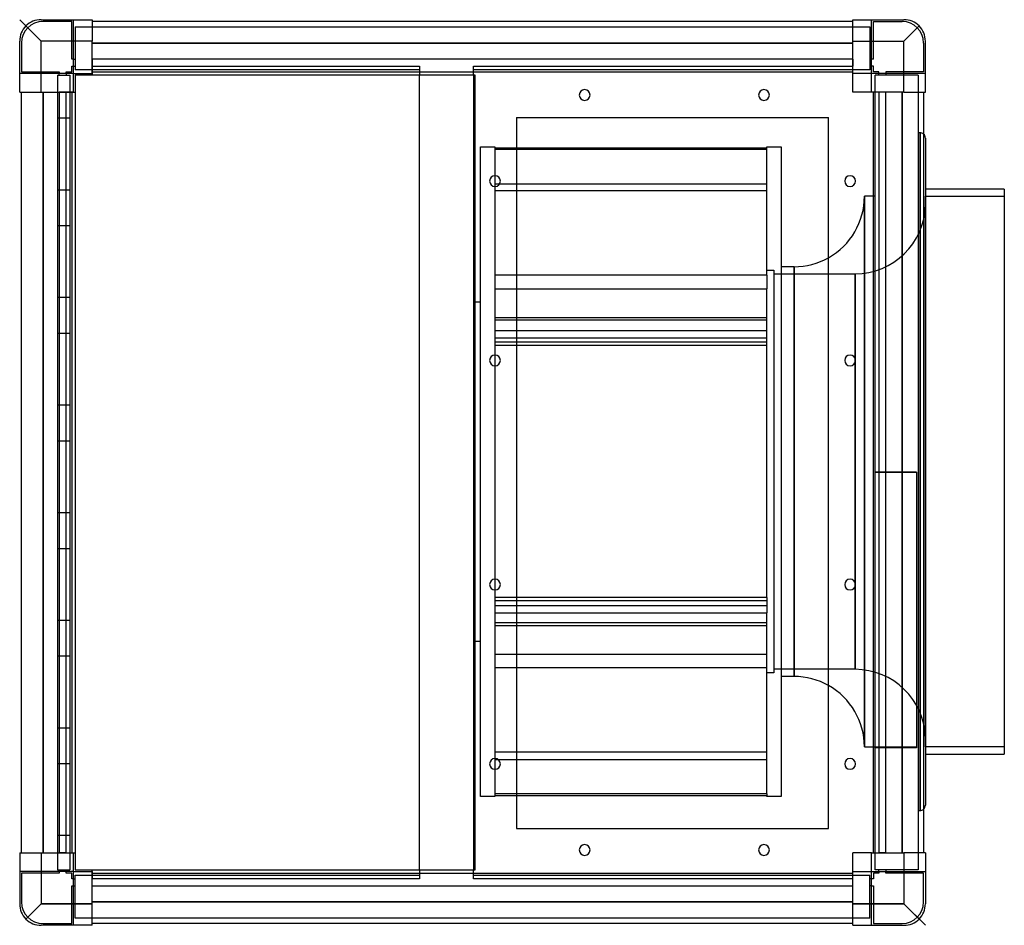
# Model space of a CAD drawing. Header units: millimetres. Extents: x -253 to 296, y -252 to 252.
import ezdxf

# ---------------------------------------------------------------- set-up
doc = ezdxf.new("R2010")
doc.units = ezdxf.units.MM
doc.layers.add('HIDDEN', color=7, linetype='Continuous')
doc.layers.add('THICK', color=7, linetype='Continuous')

msp = doc.modelspace()

# ---------------------------------------------------------------- linework, layer by layer
at = {"layer": 'HIDDEN'}
for p, q in [((-240.5, 240.5), (-248.99, 248.99)), ((-240.5, 252.5), (-240.5, 252.5)), ((-240.5, 252.5), (-240.5, 252.5)), ((-239.5, 251.5), (-239.5, 251.5)), ((-223.5, 251.5), (-239.5, 251.5)), ((-223.5, 251.5), (-223.5, 251.5)), ((-223.5, 230.5), (-223.5, 251.5)), ((-222.5, 252.5), (-222.5, 252.5)), ((-222.5, 222.5), (-222.5, 252.5)), ((-222.5, 252.5), (-222.5, 252.5)), ((-221.5, 248.5), (-221.5, 248.5)), ((-221.5, 248.5), (-221.5, 224.5)), ((-221.5, 248.5), (221.5, 248.5)), ((-212.1, 252.5), (-212.1, 252.5)), ((-212.1, 252.5), (-212.1, 252.5)), ((-212.1, 251.5), (-212.1, 251.5)), ((-212.1, 251.5), (-212.1, 251.5)), ((212.1, 252.5), (212.1, 252.5)), ((212.1, 252.5), (212.1, 252.5)), ((212.1, 251.5), (212.1, 251.5)), ((212.1, 251.5), (212.1, 251.5)), ((221.5, 248.5), (221.5, 248.5)), ((221.5, 248.5), (221.5, 224.5)), ((222.5, 252.5), (222.5, 252.5)), ((222.5, 252.5), (222.5, 252.5)), ((222.5, 222.5), (222.5, 252.5)), ((223.5, 251.5), (223.5, 251.5)), ((223.5, 230.5), (223.5, 251.5)), ((223.5, 251.5), (239.5, 251.5)), ((239.5, 251.5), (239.5, 251.5)), ((240.5, 252.5), (240.5, 252.5)), ((240.5, 252.5), (240.5, 252.5)), ((240.5, 240.5), (248.99, 248.99)), ((-252.5, 240.5), (-252.5, 240.5)), ((-252.5, 240.5), (-252.5, 240.5)), ((-251.5, 239.5), (-251.5, 239.5)), ((-251.5, 239.5), (-251.5, 223.5)), ((-240.5, 212.1), (-240.5, 240.5)), ((-212.1, 240.5), (-240.5, 240.5)), ((-212.1, 239.5), (212.1, 239.5)), ((212.1, 240.5), (240.5, 240.5)), ((240.5, 212.1), (240.5, 240.5)), ((251.5, 239.5), (251.5, 223.5)), ((251.5, 239.5), (251.5, 239.5)), ((252.5, 240.5), (252.5, 240.5)), ((252.5, 240.5), (252.5, 240.5)), ((-223.5, 230.5), (-223.5, 230.5)), ((-222.5, 230.5), (-223.5, 230.5)), ((-223.5, 226.5), (-222.5, 226.5)), ((-223.5, 226.5), (-223.5, 226.5)), ((-223.5, 223.5), (-223.5, 226.5)), ((-222.5, 230.5), (-221.5, 230.5)), ((-222.5, 226.5), (-221.5, 226.5)), ((-221.5, 230.5), (-221.5, 230.5)), ((-221.5, 226.5), (-221.5, 226.5)), ((-212.1, 230.5), (-212.1, 230.5)), ((-212.1, 230.5), (-212.1, 226.5)), ((-212.1, 230.5), (-212.1, 230.5)), ((-212.1, 230.5), (-212.1, 230.5)), ((212.1, 230.5), (-212.1, 230.5)), ((-212.1, 230.5), (-212.1, 230.5)), ((-212.1, 226.5), (-212.1, 226.5)), ((-212.1, 226.5), (-29.5, 226.5)), ((-212.1, 226.5), (-212.1, 226.5)), ((-212.1, 226.5), (-212.1, 226.5)), ((-212.1, 226.5), (-212.1, 226.5)), ((-212.1, 226.5), (-212.1, 223.5)), ((-29.5, 226.5), (-29.5, 226.5)), ((-29.5, 226.5), (-29.5, 226.5)), ((-29.5, 226.5), (-29.5, 223.5)), ((0.5, 226.5), (0.5, 226.5)), ((0.5, 226.5), (0.5, 226.5)), ((0.5, 226.5), (212.1, 226.5)), ((0.5, 223.5), (0.5, 226.5)), ((212.1, 230.5), (212.1, 230.5)), ((212.1, 230.5), (212.1, 230.5)), ((212.1, 230.5), (212.1, 230.5)), ((212.1, 230.5), (212.1, 230.5)), ((212.1, 230.5), (212.1, 226.5)), ((212.1, 226.5), (212.1, 226.5)), ((212.1, 226.5), (212.1, 226.5)), ((212.1, 226.5), (212.1, 226.5)), ((212.1, 226.5), (212.1, 226.5)), ((212.1, 223.5), (212.1, 226.5)), ((221.5, 230.5), (221.5, 230.5)), ((222.5, 230.5), (221.5, 230.5)), ((221.5, 226.5), (221.5, 226.5)), ((222.5, 226.5), (221.5, 226.5)), ((223.5, 230.5), (222.5, 230.5)), ((223.5, 226.5), (222.5, 226.5)), ((223.5, 230.5), (223.5, 230.5)), ((223.5, 226.5), (223.5, 226.5)), ((223.5, 223.5), (223.5, 226.5)), ((-252.5, 222.5), (-252.5, 222.5)), ((-222.5, 222.5), (-252.5, 222.5)), ((-252.5, 222.5), (-252.5, 222.5)), ((-251.5, 223.5), (-251.5, 223.5)), ((-251.5, 223.5), (-230.5, 223.5)), ((-231.5, 221.5), (-231.5, 221.5)), ((-231.5, 221.5), (-224.5, 221.5)), ((-231.5, 221.5), (-231.5, -221.5)), ((-230.5, 223.5), (-230.5, 222.5)), ((-230.5, 223.5), (-230.5, 223.5)), ((-230.5, 221.5), (-230.5, 222.5)), ((-230.5, 221.5), (-230.5, 221.5)), ((-226.5, 223.5), (-226.5, 223.5)), ((-226.5, 222.5), (-226.5, 223.5)), ((-226.5, 223.5), (-223.5, 223.5)), ((-226.5, 222.5), (-226.5, 221.5)), ((-226.5, 221.5), (-226.5, 221.5)), ((-224.5, 221.5), (-224.5, 221.5)), ((-224.5, 221.5), (-224.5, -221.5)), ((-223.5, 223.5), (-223.5, 223.5)), ((-222.5, 222.5), (-222.5, 222.5)), ((-222.5, 222.5), (-222.5, 222.5)), ((-222.5, 222.5), (-222.5, 222.5)), ((-222.5, 222.5), (-222.5, 222.5)), ((-29.5, 224.5), (-221.5, 224.5)), ((-221.5, 224.5), (-221.5, 224.5)), ((-221.5, 221.5), (-221.5, 221.5)), ((-221.5, 221.5), (-221.5, 221.5)), ((-212.1, 223.5), (-212.1, 222.5)), ((-212.1, 223.5), (-212.1, 223.5)), ((-212.1, 223.5), (-212.1, 223.5)), ((-212.1, 223.5), (-212.1, 223.5)), ((-212.1, 223.5), (-212.1, 223.5)), ((-212.1, 222.5), (-212.1, 222.5)), ((-212.1, 222.5), (-212.1, 222.5)), ((-212.1, 222.5), (-212.1, 222.5)), ((-212.1, 222.5), (-212.1, 222.5)), ((-212.1, 222.5), (-212.1, 222.5)), ((-212.1, 222.5), (-212.1, 222.5)), ((-212.1, 221.5), (-212.1, 221.5)), ((-212.1, 221.5), (-212.1, 221.5)), ((-29.5, 224.5), (-29.5, 224.5)), ((-29.5, 223.5), (-29.5, 223.5)), ((-29.5, 223.5), (-29.5, 221.5)), ((-29.5, 223.5), (-29.5, 223.5)), ((-29.5, 221.5), (-29.5, 221.5)), ((-29.5, -221.5), (-29.5, 221.5)), ((-29.5, 221.5), (-29.5, 221.5)), ((221.5, 224.5), (0.5, 224.5)), ((0.5, 224.5), (0.5, 224.5)), ((0.5, 223.5), (0.5, 223.5)), ((0.5, 221.5), (0.5, 223.5)), ((0.5, 223.5), (0.5, 223.5)), ((0.5, 221.5), (0.5, 221.5)), ((0.5, 221.5), (0.5, -221.5)), ((0.5, 221.5), (0.5, 221.5)), ((1.5, 221.5), (0.5, 221.5)), ((1.5, 221.5), (1.5, 221.5)), ((1.5, 221.5), (1.5, 221.5)), ((1.5, 221.5), (1.5, 221.5)), ((1.5, 221.5), (1.5, 221.5)), ((212.1, 222.5), (212.1, 223.5)), ((212.1, 223.5), (212.1, 223.5)), ((212.1, 223.5), (212.1, 223.5)), ((212.1, 223.5), (212.1, 223.5)), ((212.1, 223.5), (212.1, 223.5)), ((212.1, 222.5), (212.1, 222.5)), ((212.1, 222.5), (212.1, 222.5)), ((212.1, 222.5), (212.1, 222.5)), ((212.1, 222.5), (212.1, 222.5)), ((212.1, 222.5), (212.1, 222.5)), ((212.1, 222.5), (212.1, 222.5)), ((221.5, 224.5), (221.5, 224.5)), ((222.5, 222.5), (222.5, 222.5)), ((222.5, 222.5), (222.5, 222.5)), ((222.5, 222.5), (222.5, 222.5)), ((252.5, 222.5), (222.5, 222.5)), ((222.5, 222.5), (222.5, 222.5)), ((223.5, 223.5), (223.5, 223.5)), ((226.5, 223.5), (223.5, 223.5)), ((248.5, 221.5), (224.5, 221.5)), ((224.5, -221.5), (224.5, 221.5)), ((224.5, 221.5), (224.5, 221.5)), ((226.5, 222.5), (226.5, 223.5)), ((226.5, 223.5), (226.5, 223.5)), ((226.5, 221.5), (226.5, 222.5)), ((226.5, 221.5), (226.5, 221.5)), ((230.5, 223.5), (230.5, 223.5)), ((230.5, 223.5), (230.5, 222.5)), ((251.5, 223.5), (230.5, 223.5)), ((230.5, 222.5), (230.5, 221.5)), ((230.5, 221.5), (230.5, 221.5)), ((248.5, 221.5), (248.5, -221.5)), ((248.5, 221.5), (248.5, 221.5)), ((251.5, 223.5), (251.5, 223.5)), ((252.5, 222.5), (252.5, 222.5)), ((252.5, 222.5), (252.5, 222.5)), ((-252.5, 212.1), (-252.5, 212.1)), ((-252.5, 212.1), (-252.5, 212.1)), ((-251.5, 212.1), (-251.5, 212.1)), ((-251.5, 212.1), (-251.5, 212.1)), ((-239.5, 212.1), (-239.5, -212.1)), ((-230.5, 212.1), (-230.5, 212.1)), ((-230.5, 212.1), (-230.5, 212.1)), ((-226.5, 212.1), (-230.5, 212.1)), ((-230.5, 212.1), (-230.5, -212.1)), ((-230.5, 212.1), (-230.5, 212.1)), ((-230.5, 212.1), (-230.5, 212.1)), ((-226.5, 212.1), (-226.5, 212.1)), ((-226.5, 212.1), (-226.5, 212.1)), ((-226.5, 212.1), (-226.5, 212.1)), ((-226.5, -212.1), (-226.5, 212.1)), ((-223.5, 212.1), (-226.5, 212.1)), ((-226.5, 212.1), (-226.5, 212.1)), ((-222.5, 212.1), (-223.5, 212.1)), ((-223.5, 212.1), (-223.5, 212.1)), ((-223.5, 212.1), (-223.5, 212.1)), ((-223.5, 212.1), (-223.5, 212.1)), ((-223.5, 212.1), (-223.5, 212.1)), ((-222.5, 212.1), (-222.5, 212.1)), ((-222.5, 212.1), (-222.5, 212.1)), ((-222.5, 212.1), (-222.5, 212.1)), ((-222.5, 212.1), (-222.5, 212.1)), ((-222.5, 212.1), (-222.5, 212.1)), ((-222.5, 212.1), (-222.5, 212.1)), ((-221.5, 212.1), (-221.5, 212.1)), ((-221.5, 212.1), (-221.5, 212.1)), ((212.1, 212.1), (212.1, 212.1)), ((212.1, 212.1), (212.1, 212.1)), ((223.5, 212.1), (222.5, 212.1)), ((222.5, 212.1), (222.5, 212.1)), ((222.5, 212.1), (222.5, 212.1)), ((222.5, 212.1), (222.5, 212.1)), ((222.5, 212.1), (222.5, 212.1)), ((222.5, 212.1), (222.5, 212.1)), ((222.5, 212.1), (222.5, 212.1)), ((223.5, 212.1), (223.5, 212.1)), ((223.5, 212.1), (223.5, 212.1)), ((223.5, 212.1), (223.5, 212.1)), ((226.5, 212.1), (223.5, 212.1)), ((223.5, 212.1), (223.5, 212.1)), ((226.5, 212.1), (226.5, 212.1)), ((226.5, 212.1), (226.5, 212.1)), ((226.5, 212.1), (226.5, -212.1)), ((226.5, 212.1), (226.5, 212.1)), ((226.5, 212.1), (226.5, 212.1)), ((230.5, 212.1), (226.5, 212.1)), ((230.5, 212.1), (230.5, 212.1)), ((230.5, 212.1), (230.5, 212.1)), ((230.5, 212.1), (230.5, 212.1)), ((230.5, -212.1), (230.5, 212.1)), ((230.5, 212.1), (230.5, 212.1)), ((239.5, -212.1), (239.5, 212.1)), ((251.5, 212.1), (251.5, 212.1)), ((251.5, 212.1), (251.5, 212.1)), ((252.5, 212.1), (252.5, 212.1)), ((252.5, 212.1), (252.5, 212.1)), ((24.5, 198), (24.5, 198)), ((24.5, 198), (24.5, 198)), ((198.5, 198), (198.5, 198)), ((198.5, 198), (198.5, 198)), ((-231.5, 197.5), (-231.5, 197.5)), ((-231.5, 197.5), (-231.5, 197.5)), ((-231.5, 197.5), (-231.5, 197.5)), ((-231.5, 197.5), (-231.5, 197.5)), ((-231.5, 197.5), (-231.5, 197.5)), ((-231.5, 197.5), (-231.5, 197.5)), ((-224.5, 197.5), (-231.5, 197.5)), ((-231.5, 197.5), (-231.5, 197.5)), ((-224.5, 197.5), (-224.5, 197.5)), ((-224.5, 197.5), (-224.5, 197.5)), ((-224.5, 197.5), (-224.5, 197.5)), ((-224.5, 197.5), (-224.5, 197.5)), ((-224.5, 197.5), (-224.5, 197.5)), ((-224.5, 197.5), (-224.5, 197.5)), ((-224.5, 197.5), (-224.5, 197.5)), ((249.5, 189.5), (248.5, 189.5)), ((249.5, 0.5), (249.5, 189.5)), ((249.5, 189.5), (249.5, 0.5)), ((4.5, 181.62), (12.5, 181.62)), ((4.5, -180.62), (4.5, 181.62)), ((12.5, 181.62), (12.5, 165.5)), ((12.5, 181.13), (24.5, 181.13)), ((164, 180.2), (12.5, 180.2)), ((12.5, 159.5), (12.5, 109.96)), ((15.09, 160.99), (24.5, 160.99)), ((-231.5, 157.5), (-231.5, 157.5)), ((-231.5, 157.5), (-231.5, 157.5)), ((-231.5, 157.5), (-231.5, 157.5)), ((-231.5, 157.5), (-231.5, 157.5)), ((-231.5, 157.5), (-231.5, 157.5)), ((-231.5, 157.5), (-231.5, 157.5)), ((-224.5, 157.5), (-231.5, 157.5)), ((-231.5, 157.5), (-231.5, 157.5)), ((-224.5, 157.5), (-224.5, 157.5)), ((-224.5, 157.5), (-224.5, 157.5)), ((-224.5, 157.5), (-224.5, 157.5)), ((-224.5, 157.5), (-224.5, 157.5)), ((-224.5, 157.5), (-224.5, 157.5)), ((-224.5, 157.5), (-224.5, 157.5)), ((-224.5, 157.5), (-224.5, 157.5)), ((164, 157.04), (12.5, 157.04)), ((218.5, -153), (218.5, 154)), ((224.5, 154), (218.5, 154)), ((218.5, 154), (218.5, 0.5)), ((252.5, 154), (296.5, 154)), ((252.5, -153), (252.5, 154)), ((-231.5, 137.5), (-231.5, 137.5)), ((-231.5, 137.5), (-231.5, 137.5)), ((-231.5, 137.5), (-231.5, 137.5)), ((-231.5, 137.5), (-231.5, 137.5)), ((-231.5, 137.5), (-231.5, 137.5)), ((-231.5, 137.5), (-231.5, 137.5)), ((-224.5, 137.5), (-231.5, 137.5)), ((-231.5, 137.5), (-231.5, 137.5)), ((-224.5, 137.5), (-224.5, 137.5)), ((-224.5, 137.5), (-224.5, 137.5)), ((-224.5, 137.5), (-224.5, 137.5)), ((-224.5, 137.5), (-224.5, 137.5)), ((-224.5, 137.5), (-224.5, 137.5)), ((-224.5, 137.5), (-224.5, 137.5)), ((-224.5, 137.5), (-224.5, 137.5)), ((24.5, 109.96), (12.5, 109.96)), ((12.5, 109.96), (12.5, 102.38)), ((164, 112.75), (168, 112.75)), ((164, 109.96), (164, 102.38)), ((168, 112.75), (168, -111.75)), ((168, 110.75), (213.26, 110.75)), ((179.25, 0.5), (179.25, 114.75)), ((213.26, -109.75), (213.26, 110.75)), ((213.26, 110.75), (213.26, 0.5)), ((12.5, 102.38), (12.5, 65.5)), ((12.5, 102.38), (24.5, 102.38)), ((-231.5, 97.5), (-231.5, 97.5)), ((-231.5, 97.5), (-231.5, 97.5)), ((-231.5, 97.5), (-231.5, 97.5)), ((-231.5, 97.5), (-231.5, 97.5)), ((-231.5, 97.5), (-231.5, 97.5)), ((-231.5, 97.5), (-231.5, 97.5)), ((-224.5, 97.5), (-231.5, 97.5)), ((-231.5, 97.5), (-231.5, 97.5)), ((-224.5, 97.5), (-224.5, 97.5)), ((-224.5, 97.5), (-224.5, 97.5)), ((-224.5, 97.5), (-224.5, 97.5)), ((-224.5, 97.5), (-224.5, 97.5)), ((-224.5, 97.5), (-224.5, 97.5)), ((-224.5, 97.5), (-224.5, 97.5)), ((-224.5, 97.5), (-224.5, 97.5)), ((4.5, 95), (0.5, 95)), ((12.5, 86.35), (24.5, 86.35)), ((164, 84.92), (12.5, 84.92)), ((-231.5, 77.5), (-231.5, 77.5)), ((-231.5, 77.5), (-231.5, 77.5)), ((-231.5, 77.5), (-231.5, 77.5)), ((-231.5, 77.5), (-231.5, 77.5)), ((-231.5, 77.5), (-231.5, 77.5)), ((-231.5, 77.5), (-231.5, 77.5)), ((-224.5, 77.5), (-231.5, 77.5)), ((-231.5, 77.5), (-231.5, 77.5)), ((-224.5, 77.5), (-224.5, 77.5)), ((-224.5, 77.5), (-224.5, 77.5)), ((-224.5, 77.5), (-224.5, 77.5)), ((-224.5, 77.5), (-224.5, 77.5)), ((-224.5, 77.5), (-224.5, 77.5)), ((-224.5, 77.5), (-224.5, 77.5)), ((-224.5, 77.5), (-224.5, 77.5)), ((12.5, 79.25), (164, 79.25)), ((12.5, 75.14), (164, 75.14)), ((164, 72.62), (12.5, 72.62)), ((164, 70.75), (12.5, 70.75)), ((12.5, 59.5), (12.5, -59.5)), ((-231.5, 37.5), (-231.5, 37.5)), ((-231.5, 37.5), (-231.5, 37.5)), ((-231.5, 37.5), (-231.5, 37.5)), ((-231.5, 37.5), (-231.5, 37.5)), ((-231.5, 37.5), (-231.5, 37.5)), ((-231.5, 37.5), (-231.5, 37.5)), ((-224.5, 37.5), (-231.5, 37.5)), ((-231.5, 37.5), (-231.5, 37.5)), ((-224.5, 37.5), (-224.5, 37.5)), ((-224.5, 37.5), (-224.5, 37.5)), ((-224.5, 37.5), (-224.5, 37.5)), ((-224.5, 37.5), (-224.5, 37.5)), ((-224.5, 37.5), (-224.5, 37.5)), ((-224.5, 37.5), (-224.5, 37.5)), ((-224.5, 37.5), (-224.5, 37.5)), ((-231.5, 17.5), (-231.5, 17.5)), ((-231.5, 17.5), (-231.5, 17.5)), ((-231.5, 17.5), (-231.5, 17.5)), ((-231.5, 17.5), (-231.5, 17.5)), ((-231.5, 17.5), (-231.5, 17.5)), ((-231.5, 17.5), (-231.5, 17.5)), ((-224.5, 17.5), (-231.5, 17.5)), ((-231.5, 17.5), (-231.5, 17.5)), ((-224.5, 17.5), (-224.5, 17.5)), ((-224.5, 17.5), (-224.5, 17.5)), ((-224.5, 17.5), (-224.5, 17.5)), ((-224.5, 17.5), (-224.5, 17.5)), ((-224.5, 17.5), (-224.5, 17.5)), ((-224.5, 17.5), (-224.5, 17.5)), ((-224.5, 17.5), (-224.5, 17.5)), ((179.25, -113.75), (179.25, 0.5)), ((213.26, 0.5), (213.26, -109.75)), ((218.5, 0.5), (218.5, -153)), ((247.5, 0.25), (224.5, 0.25)), ((224.5, 0.25), (247.5, 0.25)), ((247.5, 0.25), (247.5, -153.5)), ((249.5, -188.5), (249.5, 0.5)), ((249.5, 0.5), (249.5, -188.5)), ((-231.5, -22.5), (-231.5, -22.5)), ((-231.5, -22.5), (-231.5, -22.5)), ((-231.5, -22.5), (-231.5, -22.5)), ((-231.5, -22.5), (-231.5, -22.5)), ((-231.5, -22.5), (-231.5, -22.5)), ((-231.5, -22.5), (-231.5, -22.5)), ((-224.5, -22.5), (-231.5, -22.5)), ((-231.5, -22.5), (-231.5, -22.5)), ((-224.5, -22.5), (-224.5, -22.5)), ((-224.5, -22.5), (-224.5, -22.5)), ((-224.5, -22.5), (-224.5, -22.5)), ((-224.5, -22.5), (-224.5, -22.5)), ((-224.5, -22.5), (-224.5, -22.5)), ((-224.5, -22.5), (-224.5, -22.5)), ((-224.5, -22.5), (-224.5, -22.5)), ((-231.5, -42.5), (-231.5, -42.5)), ((-231.5, -42.5), (-231.5, -42.5)), ((-231.5, -42.5), (-231.5, -42.5)), ((-231.5, -42.5), (-231.5, -42.5)), ((-231.5, -42.5), (-231.5, -42.5)), ((-231.5, -42.5), (-231.5, -42.5)), ((-224.5, -42.5), (-231.5, -42.5)), ((-231.5, -42.5), (-231.5, -42.5)), ((-224.5, -42.5), (-224.5, -42.5)), ((-224.5, -42.5), (-224.5, -42.5)), ((-224.5, -42.5), (-224.5, -42.5)), ((-224.5, -42.5), (-224.5, -42.5)), ((-224.5, -42.5), (-224.5, -42.5)), ((-224.5, -42.5), (-224.5, -42.5)), ((-224.5, -42.5), (-224.5, -42.5)), ((12.5, -65.5), (12.5, -69.75)), ((24.5, -69.75), (12.5, -69.75)), ((12.5, -69.75), (12.5, -78.25)), ((164, -69.75), (164, -78.25)), ((164, -71.62), (12.5, -71.62)), ((12.5, -74.14), (164, -74.14)), ((12.5, -78.25), (24.5, -78.25)), ((12.5, -78.25), (12.5, -159.5)), ((-231.5, -82.5), (-231.5, -82.5)), ((-231.5, -82.5), (-231.5, -82.5)), ((-231.5, -82.5), (-231.5, -82.5)), ((-231.5, -82.5), (-231.5, -82.5)), ((-231.5, -82.5), (-231.5, -82.5)), ((-231.5, -82.5), (-231.5, -82.5)), ((-224.5, -82.5), (-231.5, -82.5)), ((-231.5, -82.5), (-231.5, -82.5)), ((-224.5, -82.5), (-224.5, -82.5)), ((-224.5, -82.5), (-224.5, -82.5)), ((-224.5, -82.5), (-224.5, -82.5)), ((-224.5, -82.5), (-224.5, -82.5)), ((-224.5, -82.5), (-224.5, -82.5)), ((-224.5, -82.5), (-224.5, -82.5)), ((-224.5, -82.5), (-224.5, -82.5)), ((164, -83.92), (12.5, -83.92)), ((12.5, -85.35), (164, -85.35)), ((0.5, -94), (4.5, -94)), ((-231.5, -102.5), (-231.5, -102.5)), ((-231.5, -102.5), (-231.5, -102.5)), ((-231.5, -102.5), (-231.5, -102.5)), ((-231.5, -102.5), (-231.5, -102.5)), ((-231.5, -102.5), (-231.5, -102.5)), ((-231.5, -102.5), (-231.5, -102.5)), ((-224.5, -102.5), (-231.5, -102.5)), ((-231.5, -102.5), (-231.5, -102.5)), ((-224.5, -102.5), (-224.5, -102.5)), ((-224.5, -102.5), (-224.5, -102.5)), ((-224.5, -102.5), (-224.5, -102.5)), ((-224.5, -102.5), (-224.5, -102.5)), ((-224.5, -102.5), (-224.5, -102.5)), ((-224.5, -102.5), (-224.5, -102.5)), ((-224.5, -102.5), (-224.5, -102.5)), ((12.5, -101.38), (164, -101.38)), ((164, -108.96), (12.5, -108.96)), ((213.26, -109.75), (168, -109.75)), ((168, -111.75), (164, -111.75)), ((-231.5, -142.5), (-231.5, -142.5)), ((-231.5, -142.5), (-231.5, -142.5)), ((-231.5, -142.5), (-231.5, -142.5)), ((-231.5, -142.5), (-231.5, -142.5)), ((-231.5, -142.5), (-231.5, -142.5)), ((-231.5, -142.5), (-231.5, -142.5)), ((-224.5, -142.5), (-231.5, -142.5)), ((-231.5, -142.5), (-231.5, -142.5)), ((-224.5, -142.5), (-224.5, -142.5)), ((-224.5, -142.5), (-224.5, -142.5)), ((-224.5, -142.5), (-224.5, -142.5)), ((-224.5, -142.5), (-224.5, -142.5)), ((-224.5, -142.5), (-224.5, -142.5)), ((-224.5, -142.5), (-224.5, -142.5)), ((-224.5, -142.5), (-224.5, -142.5)), ((218.5, -153), (247.5, -153)), ((247.5, -153.5), (224.5, -153.5)), ((296.5, -153), (252.5, -153)), ((164, -156.04), (12.5, -156.04)), ((-231.5, -162.5), (-231.5, -162.5)), ((-231.5, -162.5), (-231.5, -162.5)), ((-231.5, -162.5), (-231.5, -162.5)), ((-231.5, -162.5), (-231.5, -162.5)), ((-231.5, -162.5), (-231.5, -162.5)), ((-231.5, -162.5), (-231.5, -162.5)), ((-224.5, -162.5), (-231.5, -162.5)), ((-231.5, -162.5), (-231.5, -162.5)), ((-224.5, -162.5), (-224.5, -162.5)), ((-224.5, -162.5), (-224.5, -162.5)), ((-224.5, -162.5), (-224.5, -162.5)), ((-224.5, -162.5), (-224.5, -162.5)), ((-224.5, -162.5), (-224.5, -162.5)), ((-224.5, -162.5), (-224.5, -162.5)), ((-224.5, -162.5), (-224.5, -162.5)), ((12.5, -159.99), (164, -159.99)), ((12.5, -165.5), (12.5, -179.2)), ((12.5, -180.62), (4.5, -180.62)), ((24.5, -179.2), (12.5, -179.2)), ((12.5, -179.2), (12.5, -180.13)), ((12.5, -180.13), (12.5, -180.62)), ((12.5, -180.13), (24.5, -180.13)), ((164, -179.2), (164, -180.13)), ((248.5, -188.5), (249.5, -188.5)), ((-231.5, -202.5), (-231.5, -202.5)), ((-231.5, -202.5), (-231.5, -202.5)), ((-231.5, -202.5), (-231.5, -202.5)), ((-231.5, -202.5), (-231.5, -202.5)), ((-231.5, -202.5), (-231.5, -202.5)), ((-231.5, -202.5), (-231.5, -202.5)), ((-224.5, -202.5), (-231.5, -202.5)), ((-231.5, -202.5), (-231.5, -202.5)), ((-224.5, -202.5), (-224.5, -202.5)), ((-224.5, -202.5), (-224.5, -202.5)), ((-224.5, -202.5), (-224.5, -202.5)), ((-224.5, -202.5), (-224.5, -202.5)), ((-224.5, -202.5), (-224.5, -202.5)), ((-224.5, -202.5), (-224.5, -202.5)), ((-224.5, -202.5), (-224.5, -202.5)), ((24.5, -198.5), (24.5, -198.5)), ((24.5, -198.5), (24.5, -198.5)), ((198.5, -198.5), (198.5, -198.5)), ((198.5, -198.5), (198.5, -198.5)), ((-252.5, -212.1), (-252.5, -212.1)), ((-252.5, -212.1), (-252.5, -212.1)), ((-251.5, -212.1), (-251.5, -212.1)), ((-251.5, -212.1), (-251.5, -212.1)), ((-240.5, -212.1), (-240.5, -240.5)), ((-230.5, -212.1), (-230.5, -212.1)), ((-230.5, -212.1), (-230.5, -212.1)), ((-230.5, -212.1), (-230.5, -212.1)), ((-230.5, -212.1), (-230.5, -212.1)), ((-226.5, -212.1), (-230.5, -212.1)), ((-226.5, -212.1), (-226.5, -212.1)), ((-226.5, -212.1), (-226.5, -212.1)), ((-226.5, -212.1), (-223.5, -212.1)), ((-226.5, -212.1), (-226.5, -212.1)), ((-226.5, -212.1), (-226.5, -212.1)), ((-223.5, -212.1), (-222.5, -212.1)), ((-223.5, -212.1), (-223.5, -212.1)), ((-223.5, -212.1), (-223.5, -212.1)), ((-223.5, -212.1), (-223.5, -212.1)), ((-223.5, -212.1), (-223.5, -212.1)), ((-222.5, -212.1), (-222.5, -212.1)), ((-222.5, -212.1), (-222.5, -212.1)), ((-222.5, -212.1), (-222.5, -212.1)), ((-222.5, -212.1), (-222.5, -212.1)), ((-222.5, -212.1), (-222.5, -212.1)), ((-222.5, -212.1), (-222.5, -212.1)), ((-221.5, -212.1), (-221.5, -212.1)), ((-221.5, -212.1), (-221.5, -212.1)), ((212.1, -212.1), (212.1, -212.1)), ((212.1, -212.1), (212.1, -212.1)), ((222.5, -212.1), (223.5, -212.1)), ((222.5, -212.1), (222.5, -212.1)), ((222.5, -212.1), (222.5, -212.1)), ((222.5, -212.1), (222.5, -212.1)), ((222.5, -212.1), (222.5, -212.1)), ((222.5, -212.1), (222.5, -212.1)), ((222.5, -212.1), (222.5, -212.1)), ((223.5, -212.1), (223.5, -212.1)), ((223.5, -212.1), (223.5, -212.1)), ((223.5, -212.1), (223.5, -212.1)), ((223.5, -212.1), (226.5, -212.1)), ((223.5, -212.1), (223.5, -212.1)), ((226.5, -212.1), (226.5, -212.1)), ((230.5, -212.1), (226.5, -212.1)), ((226.5, -212.1), (226.5, -212.1)), ((226.5, -212.1), (226.5, -212.1)), ((226.5, -212.1), (226.5, -212.1)), ((230.5, -212.1), (230.5, -212.1)), ((230.5, -212.1), (230.5, -212.1)), ((230.5, -212.1), (230.5, -212.1)), ((230.5, -212.1), (230.5, -212.1)), ((240.5, -212.1), (240.5, -240.5)), ((251.5, -212.1), (251.5, -212.1)), ((251.5, -212.1), (251.5, -212.1)), ((252.5, -212.1), (252.5, -212.1)), ((252.5, -212.1), (252.5, -212.1)), ((-252.5, -222.5), (-252.5, -222.5)), ((-222.5, -222.5), (-252.5, -222.5)), ((-252.5, -222.5), (-252.5, -222.5)), ((-251.5, -223.5), (-251.5, -223.5)), ((-230.5, -223.5), (-251.5, -223.5)), ((-251.5, -223.5), (-251.5, -239.5)), ((-231.5, -221.5), (-224.5, -221.5)), ((-231.5, -221.5), (-231.5, -221.5)), ((-230.5, -221.5), (-230.5, -221.5)), ((-230.5, -222.5), (-230.5, -221.5)), ((-230.5, -222.5), (-230.5, -223.5)), ((-230.5, -223.5), (-230.5, -223.5)), ((-226.5, -221.5), (-226.5, -221.5)), ((-226.5, -221.5), (-226.5, -222.5)), ((-226.5, -223.5), (-226.5, -222.5)), ((-226.5, -223.5), (-226.5, -223.5)), ((-223.5, -223.5), (-226.5, -223.5)), ((-224.5, -221.5), (-224.5, -221.5)), ((-223.5, -223.5), (-223.5, -223.5)), ((-223.5, -226.5), (-223.5, -223.5)), ((-222.5, -222.5), (-222.5, -222.5)), ((-222.5, -252.5), (-222.5, -222.5)), ((-222.5, -222.5), (-222.5, -222.5)), ((-222.5, -222.5), (-222.5, -222.5)), ((-222.5, -222.5), (-222.5, -222.5)), ((-221.5, -221.5), (-221.5, -221.5)), ((-221.5, -221.5), (-221.5, -221.5)), ((-221.5, -224.5), (-29.5, -224.5)), ((-221.5, -224.5), (-221.5, -224.5)), ((-221.5, -248.5), (-221.5, -224.5)), ((-212.1, -221.5), (-212.1, -221.5)), ((-212.1, -221.5), (-212.1, -221.5)), ((-212.1, -222.5), (-212.1, -222.5)), ((-212.1, -222.5), (-212.1, -222.5)), ((-212.1, -222.5), (-212.1, -223.5)), ((-212.1, -222.5), (-212.1, -222.5)), ((-212.1, -222.5), (-212.1, -222.5)), ((-212.1, -222.5), (-212.1, -222.5)), ((-212.1, -222.5), (-212.1, -222.5)), ((-212.1, -223.5), (-212.1, -223.5)), ((-212.1, -223.5), (-212.1, -226.5)), ((-212.1, -223.5), (-212.1, -223.5)), ((-212.1, -223.5), (-212.1, -223.5)), ((-212.1, -223.5), (-212.1, -223.5)), ((-29.5, -221.5), (-29.5, -221.5)), ((-29.5, -221.5), (-29.5, -223.5)), ((-29.5, -221.5), (-29.5, -221.5)), ((-29.5, -223.5), (-29.5, -223.5)), ((-29.5, -223.5), (-29.5, -226.5)), ((-29.5, -223.5), (-29.5, -223.5)), ((-29.5, -224.5), (-29.5, -224.5)), ((0.5, -221.5), (0.5, -221.5)), ((0.5, -223.5), (0.5, -221.5)), ((0.5, -221.5), (0.5, -221.5)), ((0.5, -221.5), (1.5, -221.5)), ((0.5, -223.5), (0.5, -223.5)), ((0.5, -226.5), (0.5, -223.5)), ((0.5, -223.5), (0.5, -223.5)), ((0.5, -224.5), (0.5, -224.5)), ((0.5, -224.5), (221.5, -224.5)), ((1.5, -221.5), (1.5, -221.5)), ((1.5, -221.5), (1.5, -221.5)), ((1.5, -221.5), (1.5, -221.5)), ((1.5, -221.5), (1.5, -221.5)), ((212.1, -222.5), (212.1, -222.5)), ((212.1, -222.5), (212.1, -222.5)), ((212.1, -222.5), (212.1, -222.5)), ((212.1, -223.5), (212.1, -222.5)), ((212.1, -222.5), (212.1, -222.5)), ((212.1, -222.5), (212.1, -222.5)), ((212.1, -222.5), (212.1, -222.5)), ((212.1, -223.5), (212.1, -223.5)), ((212.1, -226.5), (212.1, -223.5)), ((212.1, -223.5), (212.1, -223.5)), ((212.1, -223.5), (212.1, -223.5)), ((212.1, -223.5), (212.1, -223.5)), ((221.5, -224.5), (221.5, -224.5)), ((221.5, -248.5), (221.5, -224.5)), ((222.5, -222.5), (222.5, -222.5)), ((222.5, -222.5), (222.5, -222.5)), ((222.5, -252.5), (222.5, -222.5)), ((222.5, -222.5), (222.5, -222.5)), ((222.5, -222.5), (252.5, -222.5)), ((222.5, -222.5), (222.5, -222.5)), ((223.5, -223.5), (223.5, -223.5)), ((223.5, -223.5), (223.5, -226.5)), ((226.5, -223.5), (223.5, -223.5)), ((248.5, -221.5), (224.5, -221.5)), ((224.5, -221.5), (224.5, -221.5)), ((226.5, -221.5), (226.5, -221.5)), ((226.5, -222.5), (226.5, -221.5)), ((226.5, -222.5), (226.5, -223.5)), ((226.5, -223.5), (226.5, -223.5)), ((230.5, -221.5), (230.5, -221.5)), ((230.5, -221.5), (230.5, -222.5)), ((230.5, -223.5), (230.5, -222.5)), ((230.5, -223.5), (230.5, -223.5)), ((251.5, -223.5), (230.5, -223.5)), ((248.5, -221.5), (248.5, -221.5)), ((251.5, -223.5), (251.5, -223.5)), ((251.5, -239.5), (251.5, -223.5)), ((252.5, -222.5), (252.5, -222.5)), ((252.5, -222.5), (252.5, -222.5)), ((-223.5, -226.5), (-223.5, -226.5)), ((-222.5, -226.5), (-223.5, -226.5)), ((-223.5, -230.5), (-222.5, -230.5)), ((-223.5, -230.5), (-223.5, -230.5)), ((-223.5, -251.5), (-223.5, -230.5)), ((-222.5, -226.5), (-221.5, -226.5)), ((-222.5, -230.5), (-221.5, -230.5)), ((-221.5, -226.5), (-221.5, -226.5)), ((-221.5, -230.5), (-221.5, -230.5)), ((-212.1, -226.5), (-212.1, -226.5)), ((-212.1, -226.5), (-212.1, -226.5)), ((-29.5, -226.5), (-212.1, -226.5)), ((-212.1, -226.5), (-212.1, -226.5)), ((-212.1, -226.5), (-212.1, -226.5)), ((-212.1, -230.5), (-212.1, -226.5)), ((-212.1, -230.5), (-212.1, -230.5)), ((-212.1, -230.5), (-212.1, -230.5)), ((-212.1, -230.5), (-212.1, -230.5)), ((-212.1, -230.5), (212.1, -230.5)), ((-212.1, -230.5), (-212.1, -230.5)), ((-29.5, -226.5), (-29.5, -226.5)), ((-29.5, -226.5), (-29.5, -226.5)), ((0.5, -226.5), (0.5, -226.5)), ((0.5, -226.5), (0.5, -226.5)), ((212.1, -226.5), (0.5, -226.5)), ((212.1, -226.5), (212.1, -226.5)), ((212.1, -230.5), (212.1, -226.5)), ((212.1, -226.5), (212.1, -226.5)), ((212.1, -226.5), (212.1, -226.5)), ((212.1, -226.5), (212.1, -226.5)), ((212.1, -230.5), (212.1, -230.5)), ((212.1, -230.5), (212.1, -230.5)), ((212.1, -230.5), (212.1, -230.5)), ((212.1, -230.5), (212.1, -230.5)), ((221.5, -226.5), (221.5, -226.5)), ((222.5, -226.5), (221.5, -226.5)), ((221.5, -230.5), (221.5, -230.5)), ((222.5, -230.5), (221.5, -230.5)), ((223.5, -226.5), (222.5, -226.5)), ((222.5, -230.5), (223.5, -230.5)), ((223.5, -226.5), (223.5, -226.5)), ((223.5, -230.5), (223.5, -230.5)), ((223.5, -230.5), (223.5, -251.5)), ((-252.5, -240.5), (-252.5, -240.5)), ((-252.5, -240.5), (-252.5, -240.5)), ((-251.5, -239.5), (-251.5, -239.5)), ((-240.5, -240.5), (-248.99, -248.99)), ((-212.1, -240.5), (-240.5, -240.5)), ((-212.1, -239.5), (212.1, -239.5)), ((240.5, -240.5), (212.1, -240.5)), ((252.5, -252.5), (240.5, -240.5)), ((251.5, -239.5), (251.5, -239.5)), ((252.5, -240.5), (252.5, -240.5)), ((252.5, -240.5), (252.5, -240.5)), ((-240.5, -252.5), (-240.5, -252.5)), ((-240.5, -252.5), (-240.5, -252.5)), ((-239.5, -251.5), (-239.5, -251.5)), ((-239.5, -251.5), (-223.5, -251.5)), ((-223.5, -251.5), (-223.5, -251.5)), ((-222.5, -252.5), (-222.5, -252.5)), ((-222.5, -252.5), (-222.5, -252.5)), ((-221.5, -248.5), (-221.5, -248.5)), ((221.5, -248.5), (-221.5, -248.5)), ((-212.1, -251.5), (-212.1, -251.5)), ((-212.1, -251.5), (-212.1, -251.5)), ((-212.1, -252.5), (-212.1, -252.5)), ((-212.1, -252.5), (-212.1, -252.5)), ((212.1, -251.5), (212.1, -251.5)), ((212.1, -251.5), (212.1, -251.5)), ((212.1, -252.5), (212.1, -252.5)), ((212.1, -252.5), (212.1, -252.5)), ((221.5, -248.5), (221.5, -248.5)), ((222.5, -252.5), (222.5, -252.5)), ((222.5, -252.5), (222.5, -252.5)), ((223.5, -251.5), (223.5, -251.5)), ((223.5, -251.5), (239.5, -251.5)), ((239.5, -251.5), (239.5, -251.5)), ((240.5, -252.5), (240.5, -252.5)), ((240.5, -252.5), (240.5, -252.5))]:
    msp.add_line(p, q, dxfattribs=at)
for centre, radius, start, end in [((-239.5, 239.5), 12, 90, 180), ((239.5, 239.5), 12, 0, 90), ((249.5, 186.5), 3, 48.1897, 90), ((179.25, 154), 39.25, 299.3699, 0), ((213.26, 150), 39.25, 270, 358.7066), ((213.26, -149), 39.25, 1.2934, 90), ((179.25, -153), 39.25, 0, 60.6301), ((249.5, -185.5), 3, 270, 311.8103), ((-239.5, -239.5), 12, 180, 270), ((239.5, -239.5), 12, 270, 0)]:
    msp.add_arc(centre, radius, start, end, dxfattribs=at)
at = {"layer": 'THICK'}
for p, q in [((-252.5, 252.5), (-240.5, 240.5)), ((-240.5, 252.5), (-212.1, 252.5)), ((-212.1, 252.5), (-212.1, 240.5)), ((212.1, 251.5), (-212.1, 251.5)), ((212.1, 240.5), (212.1, 252.5)), ((212.1, 252.5), (240.5, 252.5)), ((240.5, 240.5), (248.99, 248.99)), ((-252.5, 212.1), (-252.5, 240.5)), ((-240.5, 212.1), (-240.5, 240.5)), ((-212.1, 240.5), (-240.5, 240.5)), ((-212.1, 222.5), (-212.1, 240.5)), ((212.1, 239.5), (-212.1, 239.5)), ((212.1, 222.5), (212.1, 240.5)), ((212.1, 240.5), (240.5, 240.5)), ((240.5, 212.1), (240.5, 240.5)), ((252.5, 212.1), (252.5, 240.5)), ((-222.5, 212.1), (-222.5, 222.5)), ((-222.5, 222.5), (-212.1, 222.5)), ((-221.5, 221.5), (-221.5, -221.5)), ((1.5, 221.5), (-221.5, 221.5)), ((-212.1, 223.5), (212.1, 223.5)), ((-212.1, 222.5), (-212.1, 221.5)), ((1.5, -221.5), (1.5, 221.5)), ((212.1, 212.1), (212.1, 222.5)), ((222.5, 222.5), (212.1, 222.5)), ((222.5, 212.1), (222.5, 222.5)), ((-252.5, 212.1), (-240.5, 212.1)), ((-251.5, -212.1), (-251.5, 212.1)), ((-240.5, 212.1), (-222.5, 212.1)), ((-239.5, -212.1), (-239.5, 212.1)), ((-223.5, 212.1), (-223.5, -212.1)), ((-222.5, 212.1), (-221.5, 212.1)), ((222.5, 212.1), (212.1, 212.1)), ((240.5, 212.1), (222.5, 212.1)), ((223.5, -212.1), (223.5, 212.1)), ((239.5, 212.1), (239.5, -212.1)), ((240.5, 212.1), (252.5, 212.1)), ((251.5, 212.1), (251.5, -212.1)), ((24.5, 198), (24.5, -198.5)), ((24.5, 198), (198.5, 198)), ((198.5, -198.5), (198.5, 198)), ((164, 181.62), (172, 181.62)), ((164, 109.96), (164, 181.62)), ((172, 181.62), (172, -180.62)), ((252.5, 186.5), (252.5, 0.5)), ((24.5, 181.13), (164, 181.13)), ((12.5, 165.5), (12.5, 159.5)), ((12.5, 160.99), (15.09, 160.99)), ((24.5, 160.99), (164, 160.99)), ((296.5, 158), (252.5, 158)), ((296.5, 158), (296.5, -157)), ((164, 109.96), (24.5, 109.96)), ((179.25, 114.75), (172, 114.75)), ((179.25, 114.75), (179.25, 0.5)), ((24.5, 102.38), (164, 102.38)), ((164, -69.75), (164, 102.38)), ((24.5, 86.35), (164, 86.35)), ((12.5, 65.5), (12.5, 59.5)), ((179.25, 0.5), (179.25, -113.75)), ((252.5, 0.5), (252.5, -185.5)), ((12.5, -59.5), (12.5, -65.5)), ((164, -69.75), (24.5, -69.75)), ((24.5, -78.25), (164, -78.25)), ((164, -179.2), (164, -78.25)), ((179.25, -113.75), (172, -113.75)), ((252.5, -157), (296.5, -157)), ((12.5, -159.5), (12.5, -165.5)), ((164, -179.2), (24.5, -179.2)), ((24.5, -180.13), (164, -180.13)), ((164, -180.62), (164, -180.13)), ((172, -180.62), (164, -180.62)), ((24.5, -198.5), (198.5, -198.5)), ((-252.5, -212.1), (-240.5, -212.1)), ((-252.5, -212.1), (-252.5, -240.5)), ((-240.5, -212.1), (-222.5, -212.1)), ((-240.5, -212.1), (-240.5, -240.5)), ((-222.5, -212.1), (-221.5, -212.1)), ((-222.5, -222.5), (-222.5, -212.1)), ((212.1, -222.5), (212.1, -212.1)), ((222.5, -212.1), (212.1, -212.1)), ((222.5, -212.1), (240.5, -212.1)), ((222.5, -222.5), (222.5, -212.1)), ((252.5, -212.1), (240.5, -212.1)), ((240.5, -212.1), (240.5, -240.5)), ((252.5, -212.1), (252.5, -240.5)), ((-222.5, -222.5), (-212.1, -222.5)), ((-221.5, -221.5), (1.5, -221.5)), ((-212.1, -222.5), (-212.1, -221.5)), ((-212.1, -240.5), (-212.1, -222.5)), ((-212.1, -223.5), (212.1, -223.5)), ((212.1, -240.5), (212.1, -222.5)), ((212.1, -222.5), (222.5, -222.5)), ((-248.99, -248.99), (-240.5, -240.5)), ((-240.5, -240.5), (-212.1, -240.5)), ((212.1, -239.5), (-212.1, -239.5)), ((-212.1, -252.5), (-212.1, -240.5)), ((212.1, -252.5), (212.1, -240.5)), ((212.1, -240.5), (240.5, -240.5)), ((240.5, -240.5), (248.99, -248.99)), ((-212.1, -252.5), (-240.5, -252.5)), ((212.1, -251.5), (-212.1, -251.5)), ((212.1, -252.5), (240.5, -252.5))]:
    msp.add_line(p, q, dxfattribs=at)
for centre, radius, start, end in [((62.5, 210.5), 3, 90, 270), ((62.5, 210.5), 3, 270, 90), ((162.5, 210.5), 3, 90, 270), ((162.5, 210.5), 3, 270, 90), ((249.5, 186.5), 3, 0, 48.1897), ((12.5, 162.5), 3, 90, 270), ((12.5, 162.5), 3, 270, 90), ((210.5, 162.5), 3, 90, 270), ((210.5, 162.5), 3, 270, 90), ((179.25, 154), 39.25, 270, 299.3699), ((12.5, 62.5), 3, 90, 270), ((12.5, 62.5), 3, 270, 90), ((210.5, 62.5), 3, 90, 270), ((210.5, 62.5), 3, 270, 90), ((12.5, -62.5), 3, 90, 270), ((12.5, -62.5), 3, 270, 90), ((210.5, -62.5), 3, 90, 270), ((210.5, -62.5), 3, 270, 90), ((179.25, -153), 39.25, 60.6301, 90), ((12.5, -162.5), 3, 90, 270), ((12.5, -162.5), 3, 270, 90), ((210.5, -162.5), 3, 90, 270), ((210.5, -162.5), 3, 270, 90), ((249.5, -185.5), 3, 311.8103, 0), ((62.5, -210.5), 3, 90, 270), ((62.5, -210.5), 3, 270, 90), ((162.5, -210.5), 3, 90, 270), ((162.5, -210.5), 3, 270, 90)]:
    msp.add_arc(centre, radius, start, end, dxfattribs=at)
for centre, major_axis, start_param, end_param in [((-240.5, 240.5), (0, 12), 0.785398, 1.570796), ((-240.5, 240.5), (-12, 0), -1.570796, -0.785398), ((240.5, 240.5), (12, 0), 0.785398, 1.570796), ((240.5, 240.5), (0, 12), -1.570796, -0.785398), ((-240.5, -240.5), (0, -12), -1.570796, -0.785398), ((240.5, -240.5), (0, -12), 0.785398, 1.570796), ((-240.5, -240.5), (-12, 0), 0.785398, 1.570796), ((240.5, -240.5), (12, 0), -1.570796, -0.785398)]:
    msp.add_ellipse(centre, major_axis=major_axis, ratio=1, start_param=start_param, end_param=end_param, dxfattribs=at)

doc.saveas('drawing.dxf')
